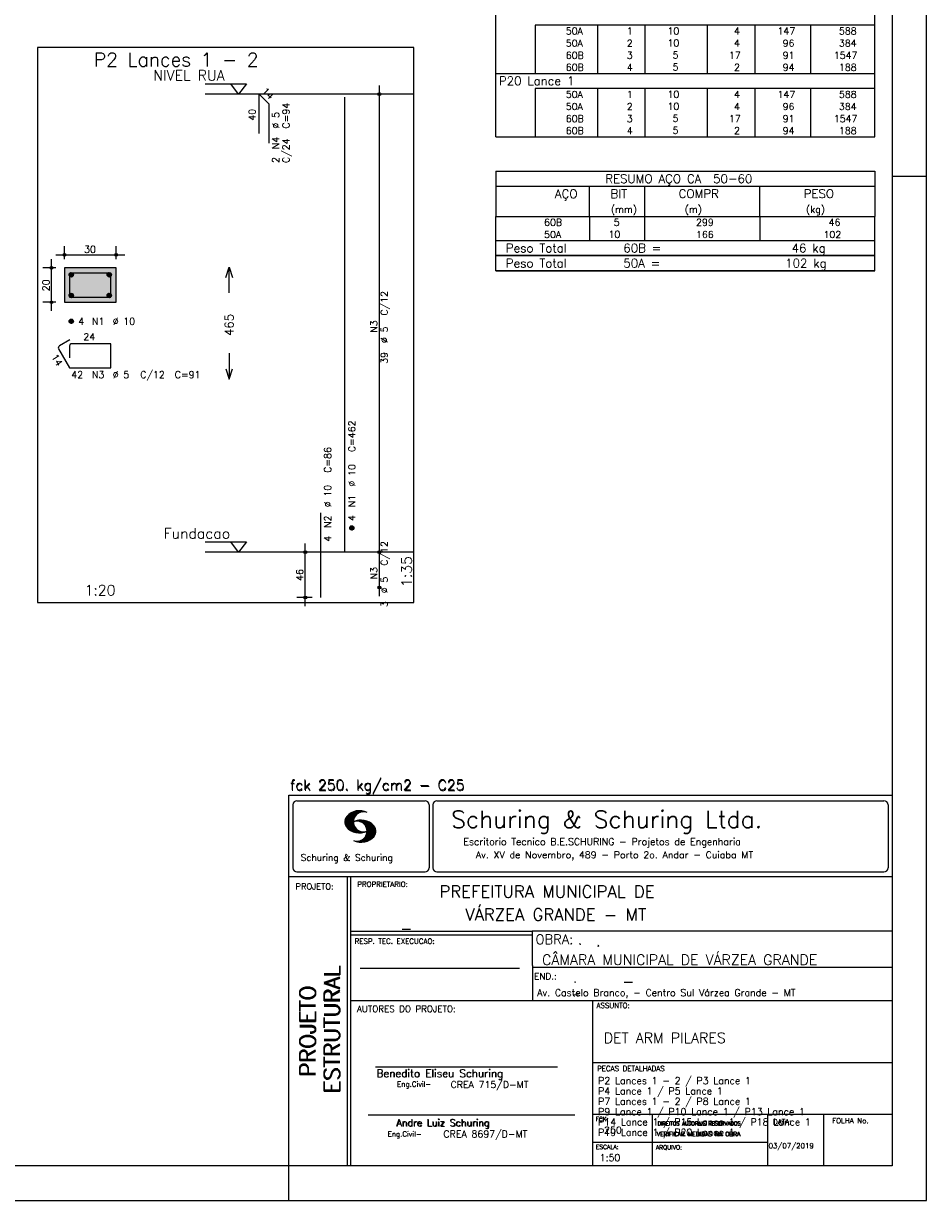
# Model space of a CAD drawing. Extents: x 0 to 84.1, y 0 to 59.4.
# Tile 5 of 7: x 57.9 to 84.1, y 0 to 34.1. Entities that reach past the tile are written whole.
import ezdxf

# ---------------------------------------------------------------- set-up
doc = ezdxf.new("R2010")
doc.units = 0
doc.linetypes.add('ESTILO_TQS_0002', pattern=[0.4, 0.1, -0.3])
for name, color, linetype in [('1', 1, 'CONTINUOUS'), ('2', 2, 'CONTINUOUS'), ('3', 3, 'CONTINUOUS'), ('4', 4, 'CONTINUOUS'), ('6', 6, 'CONTINUOUS'), ('7', 7, 'CONTINUOUS')]:
    doc.layers.add(name, color=color, linetype=linetype)
doc.styles.get("Standard").update_dxf_attribs({"font": 'ROMANS.SHX'})

msp = doc.modelspace()

# ---------------------------------------------------------------- linework, layer by layer
at = {"layer": '1', "linetype": 'CONTINUOUS'}
for points in [[(58.3, 17.342964), (69.225, 17.342964), (69.225, 33.442964), (58.3, 33.442964), (58.3, 17.342964)], [(63.165, 32.392964), (64.365, 32.392964), (64.14, 32.092964), (63.915, 32.392964)], [(69.225, 32.092964), (63.165, 32.092964)], [(63.165, 19.10725), (64.365, 19.10725), (64.14, 18.80725), (63.915, 19.10725)], [(69.225, 18.80725), (63.165, 18.80725)]]:
    msp.add_lwpolyline(points, dxfattribs=at)
at = {"layer": '1', "linetype": 'ESTILO_TQS_0002'}
msp.add_lwpolyline([(59.085, 26.052607), (60.585, 26.052607), (60.585, 27.052607), (59.085, 27.052607), (59.085, 26.052607)], dxfattribs=at)
at = {"layer": '2', "linetype": 'CONTINUOUS'}
for p, q in [((84.100006, 0), (84.100006, 59.400002)), ((71.6, 34.095009), (71.6, 34.532509)), ((82.6, 34.095009), (82.6, 34.532509)), ((71.6, 33.745009), (71.6, 34.095009)), ((82.6, 34.095009), (72.75, 34.095009)), ((72.75, 34.095009), (72.75, 33.745009)), ((74.55, 34.095009), (74.55, 33.745009)), ((75.93, 34.095009), (75.93, 33.745009)), ((77.74, 34.095009), (77.74, 33.745009)), ((79.12, 34.095009), (79.12, 33.745009)), ((80.73, 34.095009), (80.73, 33.745009)), ((82.6, 33.745009), (82.6, 34.095009)), ((71.6, 33.395009), (71.6, 33.745009)), ((72.75, 33.745009), (72.75, 33.395009)), ((74.55, 33.745009), (74.55, 33.395009)), ((75.93, 33.745009), (75.93, 33.395009)), ((77.74, 33.745009), (77.74, 33.395009)), ((79.12, 33.745009), (79.12, 33.395009)), ((80.73, 33.745009), (80.73, 33.395009)), ((82.6, 33.395009), (82.6, 33.745009)), ((71.6, 33.045009), (71.6, 33.395009)), ((72.75, 33.395009), (72.75, 33.045009)), ((74.55, 33.395009), (74.55, 33.045009)), ((75.93, 33.395009), (75.93, 33.045009)), ((77.74, 33.395009), (77.74, 33.045009)), ((79.12, 33.395009), (79.12, 33.045009)), ((80.73, 33.395009), (80.73, 33.045009)), ((82.6, 33.045009), (82.6, 33.395009)), ((71.6, 32.69501), (71.6, 33.045009)), ((72.75, 33.045009), (72.75, 32.69501)), ((74.55, 33.045009), (74.55, 32.69501)), ((75.93, 33.045009), (75.93, 32.69501)), ((77.74, 33.045009), (77.74, 32.69501)), ((79.12, 33.045009), (79.12, 32.69501)), ((80.73, 33.045009), (80.73, 32.69501)), ((82.6, 32.69501), (82.6, 33.045009)), ((71.6, 32.25751), (71.6, 32.69501)), ((71.6, 32.69501), (82.6, 32.69501)), ((82.6, 32.25751), (82.6, 32.69501)), ((68.225, 18.55725), (68.225, 32.342964)), ((68.225, 32.092964), (68.225, 32.092964)), ((71.6, 31.90751), (71.6, 32.25751)), ((82.6, 32.25751), (72.75, 32.25751)), ((72.75, 32.25751), (72.75, 31.90751)), ((74.55, 32.25751), (74.55, 31.90751)), ((75.93, 32.25751), (75.93, 31.90751)), ((77.74, 32.25751), (77.74, 31.90751)), ((79.12, 32.25751), (79.12, 31.90751)), ((80.73, 32.25751), (80.73, 31.90751)), ((82.6, 31.90751), (82.6, 32.25751)), ((71.6, 31.55751), (71.6, 31.90751)), ((72.75, 31.90751), (72.75, 31.55751)), ((74.55, 31.90751), (74.55, 31.55751)), ((75.93, 31.90751), (75.93, 31.55751)), ((77.74, 31.90751), (77.74, 31.55751)), ((79.12, 31.90751), (79.12, 31.55751)), ((80.73, 31.90751), (80.73, 31.55751)), ((82.6, 31.55751), (82.6, 31.90751)), ((71.6, 31.20751), (71.6, 31.55751)), ((72.75, 31.55751), (72.75, 31.20751)), ((74.55, 31.55751), (74.55, 31.20751)), ((75.93, 31.55751), (75.93, 31.20751)), ((77.74, 31.55751), (77.74, 31.20751)), ((79.12, 31.55751), (79.12, 31.20751)), ((80.73, 31.55751), (80.73, 31.20751)), ((82.6, 31.20751), (82.6, 31.55751)), ((71.6, 30.85751), (71.6, 31.20751)), ((72.75, 31.20751), (72.75, 30.85751)), ((74.55, 31.20751), (74.55, 30.85751)), ((75.93, 31.20751), (75.93, 30.85751)), ((77.74, 31.20751), (77.74, 30.85751)), ((79.12, 31.20751), (79.12, 30.85751)), ((80.73, 31.20751), (80.73, 30.85751)), ((82.6, 30.85751), (82.6, 31.20751)), ((71.6, 30.85751), (82.6, 30.85751)), ((71.6, 29.85751), (71.6, 28.54501)), ((71.6, 29.85751), (82.6, 29.85751)), ((82.6, 29.85751), (82.6, 28.54501)), ((71.6, 29.42001), (82.6, 29.42001)), ((74.32, 28.54501), (74.32, 29.42001)), ((75.93, 28.54501), (75.93, 29.42001)), ((79.265, 28.54501), (79.265, 29.42001)), ((84.100006, 29.700001), (83.100006, 29.700001)), ((71.6, 28.54501), (82.6, 28.54501)), ((71.6, 28.19501), (71.6, 28.54501)), ((74.32, 28.54501), (74.32, 28.19501)), ((75.93, 28.19501), (75.93, 28.54501)), ((79.265, 28.54501), (79.265, 28.19501)), ((82.6, 28.19501), (82.6, 28.54501)), ((71.6, 27.845009), (71.6, 28.19501)), ((74.32, 28.19501), (74.32, 27.84501)), ((75.93, 27.845009), (75.93, 28.19501)), ((79.265, 28.19501), (79.265, 27.845009)), ((82.6, 27.845009), (82.6, 28.19501)), ((59.085, 27.302607), (59.085, 27.677607)), ((60.585, 27.302607), (60.585, 27.677607)), ((71.6, 27.845009), (82.6, 27.845009)), ((71.6, 27.407509), (71.6, 27.845009)), ((71.6, 27.845009), (82.6, 27.845009)), ((82.6, 27.407509), (82.6, 27.845009)), ((58.835, 27.427607), (60.835, 27.427607)), ((82.6, 27.407509), (71.6, 27.407509)), ((71.6, 26.970009), (71.6, 27.407509)), ((71.6, 27.407509), (82.6, 27.407509)), ((82.6, 26.970009), (82.6, 27.407509)), ((58.835, 27.052607), (58.46, 27.052607)), ((58.71, 25.802607), (58.71, 27.302607)), ((59.085, 27.052607), (59.085, 27.052607)), ((59.085, 27.052607), (59.085, 27.052607)), ((60.585, 27.052607), (60.585, 27.052607)), ((82.6, 26.970009), (71.6, 26.970009)), ((71.6, 26.970009), (82.6, 26.970009)), ((58.835, 26.052607), (58.46, 26.052607)), ((59.085, 26.052607), (59.085, 26.052607)), ((66.275, 18.80725), (65.825, 18.80725)), ((66.075, 17.242964), (66.075, 19.05725)), ((66.525, 18.80725), (66.525, 18.80725)), ((68.225, 17.528679), (68.225, 19.05725)), ((68.225, 18.80725), (68.225, 18.80725)), ((68.225, 18.80725), (68.225, 18.80725)), ((68.225, 17.778679), (68.225, 17.778679)), ((66.275, 17.492964), (65.825, 17.492964)), ((66.525, 17.492964), (66.525, 17.492964)), ((65.600006, 11.755142), (83.100006, 11.755135)), ((65.600006, 1), (65.600006, 11.755142)), ((65.715988, 11.477417), (65.715988, 9.648308)), ((65.832489, 11.593918), (69.548996, 11.593918)), ((67.221771, 10.985771), (67.52832, 11.29232)), ((67.222122, 10.971992), (67.545929, 11.295792)), ((67.222168, 11.000305), (67.508011, 11.286148)), ((67.222488, 10.958214), (67.56427, 11.300003)), ((67.224365, 11.016647), (67.488403, 11.280685)), ((67.224472, 10.94606), (67.581131, 11.302727)), ((67.226578, 11.03299), (67.465408, 11.271812)), ((67.2267, 10.934158), (67.596313, 11.303772)), ((67.228943, 10.922256), (67.612335, 11.305649)), ((67.232178, 10.911354), (67.626831, 11.306015)), ((67.235916, 10.900948), (67.642014, 11.307053)), ((67.239655, 10.890556), (67.656281, 11.307182)), ((67.243561, 10.880333), (67.66925, 11.306015)), ((67.608673, 11.2313), (67.68306, 11.305702)), ((67.638062, 11.246552), (67.69574, 11.30423)), ((67.662872, 11.257233), (67.708405, 11.302757)), ((67.681976, 11.262199), (67.721237, 11.30146)), ((67.702469, 11.268562), (67.733063, 11.299149)), ((67.718491, 11.270424), (67.744904, 11.296837)), ((67.734482, 11.272285), (67.757004, 11.294807)), ((67.750473, 11.274147), (67.768555, 11.292221)), ((69.665497, 11.477417), (69.665497, 9.648308)), ((69.778748, 11.477417), (69.778748, 9.648308)), ((69.895248, 11.593918), (82.867508, 11.593918)), ((82.984009, 11.477417), (82.984009, 9.648308)), ((67.232437, 11.052986), (67.439468, 11.26001)), ((67.239258, 11.073952), (67.410522, 11.245209)), ((67.248611, 10.871239), (67.520584, 11.143219)), ((67.252747, 11.10157), (67.374313, 11.223145)), ((67.253647, 10.862129), (67.502121, 11.110611)), ((67.258682, 10.853035), (67.491592, 11.085945)), ((67.264267, 10.84449), (67.483597, 11.06382)), ((67.270782, 10.836868), (67.47966, 11.045746)), ((67.277298, 10.829247), (67.475876, 11.027817)), ((67.283813, 10.821625), (67.474167, 11.011971)), ((67.290558, 10.814232), (67.473114, 10.99678)), ((67.296936, 10.807419), (67.470306, 10.980797)), ((67.304733, 10.800133), (67.473206, 10.968597)), ((67.311829, 10.793083), (67.474121, 10.955383)), ((67.319168, 10.786293), (67.475159, 10.942276)), ((67.326828, 10.779808), (67.477615, 10.930595)), ((67.531494, 10.998619), (67.546158, 11.013283)), ((67.548691, 11.001663), (67.565323, 11.018303)), ((67.563156, 11.001991), (67.584885, 11.023735)), ((67.577606, 11.002319), (67.601898, 11.026611)), ((67.592072, 11.002647), (67.619476, 11.030045)), ((67.604584, 11.001007), (67.635239, 11.03167)), ((67.617233, 10.999535), (67.651505, 11.033806)), ((67.62999, 10.998154), (67.666199, 11.034363)), ((67.64122, 10.995239), (67.680893, 11.03492)), ((67.652435, 10.992317), (67.695602, 11.035484)), ((67.664337, 10.990074), (67.708984, 11.034729)), ((67.674881, 10.986488), (67.72316, 11.034767)), ((67.684326, 10.981789), (67.736191, 11.033653)), ((67.694321, 10.977654), (67.748459, 11.031792)), ((67.704605, 10.973801), (67.761597, 11.0308)), ((67.71431, 10.969368), (67.773758, 11.028824)), ((67.722412, 10.963333), (67.785233, 11.026146)), ((67.732498, 10.959282), (67.797607, 11.024391)), ((67.740387, 10.953033), (67.808838, 11.021484)), ((67.749115, 10.947632), (67.819702, 11.018219)), ((67.756165, 10.940536), (67.830765, 11.015137)), ((67.765198, 10.93544), (67.841873, 11.012115)), ((67.77211, 10.928207), (67.852234, 11.008339)), ((67.779831, 10.921783), (67.86261, 11.004555)), ((67.785919, 10.913734), (67.873306, 11.001122)), ((67.794006, 10.907692), (67.883316, 10.997002)), ((67.799911, 10.899467), (67.892731, 10.992279)), ((67.806625, 10.892029), (67.902451, 10.987854)), ((67.811752, 10.883018), (67.912231, 10.983505)), ((67.817657, 10.874802), (67.921875, 10.979012)), ((67.823761, 10.866768), (67.930435, 10.973442)), ((67.829498, 10.858353), (67.940002, 10.968857)), ((67.833527, 10.848244), (67.948654, 10.963379)), ((67.838394, 10.838989), (67.957047, 10.957634)), ((67.843323, 10.829773), (67.965561, 10.952019)), ((67.848358, 10.817596), (67.975677, 10.944923)), ((67.852341, 10.806755), (67.985031, 10.939453)), ((67.856201, 10.794724), (67.99379, 10.932312)), ((67.334488, 10.773323), (67.480087, 10.918922)), ((67.342133, 10.766846), (67.482544, 10.907249)), ((67.350098, 10.760674), (67.485901, 10.896469)), ((67.358337, 10.754768), (67.489655, 10.886078)), ((67.366577, 10.748863), (67.493408, 10.875694)), ((67.374802, 10.742966), (67.497208, 10.865356)), ((67.383392, 10.737427), (67.502075, 10.856102)), ((67.392227, 10.732109), (67.506958, 10.84684)), ((67.401062, 10.726807), (67.511841, 10.837578)), ((67.409882, 10.721497), (67.516922, 10.828537)), ((67.419189, 10.71666), (67.522842, 10.820305)), ((67.428635, 10.711967), (67.528748, 10.812088)), ((67.43808, 10.707275), (67.534668, 10.803864)), ((67.44754, 10.702599), (67.540802, 10.79586)), ((67.457642, 10.698563), (67.547699, 10.78862)), ((67.467743, 10.694519), (67.554611, 10.781387)), ((67.477829, 10.690483), (67.561508, 10.774155)), ((67.488205, 10.686714), (67.568588, 10.767105)), ((67.499008, 10.683372), (67.576477, 10.760849)), ((67.509796, 10.680031), (67.584366, 10.754601)), ((67.520599, 10.676697), (67.592255, 10.74836)), ((67.532074, 10.674026), (67.600327, 10.742287)), ((67.543625, 10.671448), (67.609238, 10.737053)), ((67.555176, 10.668869), (67.618134, 10.731819)), ((67.5672, 10.666748), (67.627045, 10.726585)), ((67.579605, 10.665009), (67.636261, 10.721664)), ((67.591995, 10.663277), (67.646255, 10.717522)), ((67.604782, 10.661919), (67.65625, 10.713379)), ((67.618134, 10.66114), (67.666229, 10.709244)), ((67.6315, 10.660355), (67.67691, 10.705772)), ((67.645309, 10.660042), (67.688126, 10.70285)), ((67.65976, 10.660355), (67.699341, 10.699936)), ((67.671295, 10.38913), (68.095734, 10.813568)), ((67.67421, 10.660667), (67.710678, 10.697136)), ((67.685135, 10.388832), (68.100952, 10.804665)), ((67.690598, 10.661674), (67.723846, 10.694931)), ((67.698959, 10.388527), (68.104996, 10.794571)), ((67.70816, 10.663521), (67.737625, 10.692986)), ((67.713776, 10.389206), (68.107529, 10.782967)), ((67.725296, 10.665939), (67.750778, 10.691422)), ((67.728806, 10.390091), (68.110825, 10.77211)), ((67.741867, 10.668861), (67.765747, 10.692741)), ((67.744095, 10.391251), (68.114105, 10.761261)), ((67.760269, 10.672806), (67.780136, 10.69268)), ((67.760544, 10.393555), (68.11557, 10.748596)), ((67.776978, 10.395859), (68.117249, 10.736137)), ((67.780106, 10.677895), (67.794464, 10.692261)), ((67.794464, 10.692261), (67.796539, 10.694336)), ((67.794861, 10.399597), (68.118942, 10.723679)), ((67.798126, 10.683296), (67.810562, 10.69574)), ((67.813049, 10.403664), (68.118515, 10.709122)), ((67.817169, 10.689835), (67.825378, 10.698044)), ((67.822357, 10.554344), (68.091095, 10.823074)), ((67.832825, 10.409302), (68.118134, 10.694611)), ((67.833084, 10.695976), (67.839569, 10.702461)), ((67.840729, 10.586838), (68.086777, 10.832893)), ((67.848709, 10.608963), (68.081818, 10.842072)), ((67.853302, 10.415634), (68.117767, 10.680092)), ((67.856934, 10.63131), (68.075089, 10.849472)), ((67.859863, 10.781189), (68.003067, 10.924393)), ((67.860703, 10.649239), (68.070358, 10.858894)), ((67.862656, 10.768639), (68.011749, 10.91774)), ((67.865173, 10.667847), (68.063507, 10.866165)), ((67.865234, 10.753647), (68.02092, 10.90934)), ((67.866241, 10.683037), (68.057556, 10.874352)), ((67.866318, 10.73967), (68.029205, 10.90255)), ((67.867294, 10.698235), (68.049774, 10.880722)), ((67.867905, 10.725861), (68.036682, 10.894646)), ((67.868118, 10.711845), (68.043793, 10.887527)), ((67.876404, 10.424599), (68.113495, 10.66169)), ((67.901276, 10.435333), (68.110229, 10.644287)), ((67.929581, 10.449501), (68.101624, 10.621544)), ((67.966125, 10.471909), (68.08902, 10.594803)), ((67.550323, 10.409546), (67.562592, 10.421799)), ((67.561462, 10.40654), (67.576416, 10.421486)), ((67.572601, 10.403542), (67.590225, 10.421173)), ((67.583755, 10.400551), (67.606155, 10.422958)), ((67.595673, 10.398346), (67.622162, 10.424828)), ((67.607605, 10.396141), (67.639587, 10.428116)), ((67.619553, 10.393929), (67.658707, 10.43309)), ((67.632141, 10.392387), (67.679932, 10.440178)), ((67.644958, 10.391075), (67.704071, 10.450188)), ((67.657776, 10.389755), (67.737152, 10.469131)), ((68.045029, 10.536674), (68.057724, 10.54937)), ((65.600006, 9.399994), (83.100006, 9.399994)), ((65.832489, 9.531807), (69.548996, 9.531807)), ((67.300385, 5.799995), (67.300385, 9.399994)), ((67.400391, 5.799995), (67.400391, 9.399994)), ((69.895248, 9.531807), (82.867508, 9.531807)), ((83.100006, 9.399994), (83.100006, 1)), ((72.668579, 7.799995), (67.400391, 7.799995)), ((72.668579, 7.699995), (67.400391, 7.699995)), ((83.100006, 7.814748), (72.656072, 7.814748)), ((72.668579, 6.816429), (72.668579, 7.814748)), ((67.670311, 6.739054), (72.288887, 6.739054)), ((72.668579, 6.816429), (72.668579, 5.799995)), ((72.668579, 6.7647), (83.100006, 6.764707)), ((67.300385, 1), (67.300385, 5.799995)), ((67.400391, 1), (67.400391, 5.799995)), ((67.400391, 5.799995), (83.100006, 5.799995)), ((74.420959, 4.799995), (74.420959, 5.799995)), ((74.420959, 1), (74.420959, 4.799995)), ((68.11142, 3.880456), (73.389854, 3.880456)), ((74.420958, 4.005768), (83.100005, 4.005775)), ((67.897606, 2.480272), (73.894493, 2.480272)), ((74.420959, 2.505768), (83.100006, 2.505775)), ((76.14679, 1), (76.14679, 2.505775)), ((79.496475, 1), (79.496475, 2.505775)), ((81.120974, 1), (81.120974, 2.505774)), ((74.420959, 1.691734), (79.496475, 1.691742)), ((65.600006, 0), (65.600006, 1)), ((83.100006, 1), (65.600006, 1)), ((0, 0), (84.100006, 0))]:
    msp.add_line(p, q, dxfattribs=at)
for points in [[(83.100006, 1), (2.5, 1), (2.5, 58.400002), (83.100006, 58.400002), (83.100006, 1)], [(59.085, 26.052607), (60.585, 26.052607), (60.585, 27.052607), (59.085, 27.052607), (59.085, 26.052607)], [(63.765, 26.775107), (63.865, 27.075107), (63.965, 26.775107)], [(63.865, 26.325107), (63.865, 27.075107)], [(63.865, 24.575107), (63.865, 23.825107)], [(63.765, 24.125107), (63.865, 23.825107), (63.965, 24.125107)]]:
    msp.add_lwpolyline(points, dxfattribs=at)
for centre, radius in [((68.225, 32.092964), 0.041625), ((68.225, 32.092964), 0.02075), ((59.085, 27.427607), 0.04), ((59.085, 27.427607), 0.02), ((60.585, 27.427607), 0.04), ((60.585, 27.427607), 0.02), ((58.71, 27.052607), 0.04), ((58.71, 27.052607), 0.02), ((58.71, 26.052607), 0.04), ((58.71, 26.052607), 0.02), ((66.075, 18.80725), 0.04), ((66.075, 18.80725), 0.02), ((68.225, 18.80725), 0.041625), ((68.225, 18.80725), 0.041625), ((68.225, 18.80725), 0.02075), ((68.225, 18.80725), 0.02075), ((68.225, 17.778679), 0.041625), ((68.225, 17.778679), 0.02075), ((66.075, 17.492964), 0.04), ((66.075, 17.492964), 0.02)]:
    msp.add_circle(centre, radius, dxfattribs=at)
for centre, radius, start, end in [((65.832489, 11.477417), 0.116502, 90, 180), ((67.648087, 10.815277), 0.491555, 63.393265, 138.909058), ((67.763229, 10.98333), 0.291044, 68.851509, 291.148499), ((69.548996, 11.477417), 0.116502, 0, 90), ((69.895248, 11.477417), 0.116502, 90, 180), ((82.867508, 11.477417), 0.116502, 0, 90), ((67.465149, 10.982269), 0.243989, 140.229431, 231.895096), ((67.692337, 10.543831), 0.491555, 41.090942, 116.606735), ((67.577194, 10.711891), 0.291044, 248.851501, 111.148491), ((67.648087, 11.15139), 0.491555, 218.229782, 296.60672), ((67.875275, 10.710823), 0.243989, 308.104889, 39.770576), ((67.692337, 10.879951), 0.491555, 243.393265, 321.770233), ((65.832489, 9.648308), 0.116502, 180, 270), ((69.548996, 9.648308), 0.116502, 270, 0), ((69.895248, 9.648308), 0.116502, 180, 270), ((82.867508, 9.648308), 0.116502, 270, 0)]:
    msp.add_arc(centre, radius, start, end, dxfattribs=at)
for points in [[(59.085, 26.052607), (60.585, 26.052607), (60.585, 27.052607)], [(59.085, 26.052607), (60.585, 27.052607), (59.085, 27.052607)], [(59.085, 26.052607), (59.085, 27.052607), (59.085, 26.052607)]]:
    msp.add_solid(points, dxfattribs=at)
at = {"layer": '3', "linetype": 'CONTINUOUS'}
for p, q in [((59.223156, 26.843796), (59.29381, 26.91445)), ((59.223165, 26.861482), (59.276181, 26.914499)), ((59.226831, 26.829794), (59.307838, 26.9108)), ((59.232882, 26.818166), (59.319471, 26.904756)), ((59.240828, 26.808436), (59.329208, 26.896815)), ((59.250562, 26.800491), (59.337159, 26.887089)), ((59.262198, 26.79445), (59.343158, 26.87541)), ((59.276173, 26.790747), (59.346893, 26.861467)), ((59.293878, 26.790774), (59.346897, 26.843794)), ((60.323156, 26.843796), (60.39381, 26.91445)), ((60.323165, 26.861482), (60.376181, 26.914499)), ((60.326831, 26.829794), (60.407838, 26.9108)), ((60.332882, 26.818166), (60.419471, 26.904756)), ((60.340828, 26.808436), (60.429208, 26.896815)), ((60.350562, 26.800491), (60.437159, 26.887089)), ((60.362198, 26.79445), (60.443158, 26.87541)), ((60.376173, 26.790747), (60.446893, 26.861467)), ((60.393878, 26.790774), (60.446897, 26.843794)), ((59.223156, 26.243796), (59.29381, 26.31445)), ((59.223165, 26.261482), (59.276181, 26.314499)), ((59.226831, 26.229794), (59.307838, 26.3108)), ((59.232882, 26.218166), (59.319471, 26.304756)), ((59.240828, 26.208436), (59.329208, 26.296815)), ((60.323156, 26.243796), (60.39381, 26.31445)), ((60.323165, 26.261482), (60.376181, 26.314499)), ((60.326831, 26.229794), (60.407838, 26.3108)), ((60.332882, 26.218166), (60.419471, 26.304756)), ((60.340828, 26.208436), (60.429208, 26.296815)), ((59.250562, 26.200491), (59.337159, 26.287089)), ((59.262198, 26.19445), (59.343158, 26.27541)), ((59.276173, 26.190747), (59.346893, 26.261467)), ((59.293878, 26.190774), (59.346897, 26.243794)), ((60.350562, 26.200491), (60.437159, 26.287089)), ((60.362198, 26.19445), (60.443158, 26.27541)), ((60.376173, 26.190747), (60.446893, 26.261467)), ((60.393878, 26.190774), (60.446897, 26.243794)), ((59.223156, 25.493796), (59.29381, 25.56445)), ((59.223165, 25.511482), (59.276181, 25.564499)), ((59.226831, 25.479794), (59.307838, 25.5608)), ((59.232882, 25.468166), (59.319471, 25.554756)), ((59.240828, 25.458436), (59.329208, 25.546815)), ((59.250562, 25.450491), (59.337159, 25.537089)), ((59.262198, 25.44445), (59.343158, 25.52541)), ((59.276173, 25.440747), (59.346893, 25.511467)), ((59.293878, 25.440774), (59.346897, 25.493794)), ((67.363156, 19.498439), (67.43381, 19.569093)), ((67.363165, 19.516125), (67.416181, 19.569142)), ((67.366831, 19.484437), (67.447838, 19.565443)), ((67.372882, 19.472809), (67.459471, 19.559399)), ((67.380828, 19.463078), (67.469208, 19.551458)), ((67.390562, 19.455134), (67.477159, 19.541732)), ((67.402198, 19.449093), (67.483158, 19.530053)), ((67.416173, 19.44539), (67.486893, 19.51611)), ((67.433878, 19.445417), (67.486897, 19.498437))]:
    msp.add_line(p, q, dxfattribs=at)
for centre in [(59.285, 26.852607), (60.385, 26.852607), (59.285, 26.252607), (60.385, 26.252607), (59.285, 25.502607), (67.425, 19.50725)]:
    msp.add_circle(centre, 0.0625, dxfattribs=at)
at = {"layer": '4', "linetype": 'CONTINUOUS'}
for p, q in [((59.235, 26.840107), (59.235, 26.202607)), ((59.235, 26.840107), (59.235, 26.490107)), ((59.6475, 26.902607), (59.2975, 26.902607)), ((60.435, 26.902607), (59.2975, 26.902607)), ((60.435, 26.202607), (60.435, 26.902607)), ((59.235, 26.202607), (60.435, 26.202607))]:
    msp.add_line(p, q, dxfattribs=at)
msp.add_arc((59.2975, 26.840107), 0.0625, 90, 180, dxfattribs=at)
msp.add_arc((59.2975, 26.840107), 0.0625, 90, 180, dxfattribs=at)
at = {"layer": '6', "linetype": 'CONTINUOUS'}
for p, q in [((64.73216, 30.950107), (64.73216, 32.092964)), ((64.73216, 32.092964), (65.015003, 31.810122)), ((65.015003, 31.810122), (65.015003, 30.667264)), ((67.225, 18.80725), (67.225, 32.00725)), ((59.242235, 24.965075), (58.939127, 24.790075)), ((58.91625, 24.704698), (59.235, 24.152607)), ((59.235, 24.790107), (59.235, 24.440107)), ((60.435, 24.852607), (59.2975, 24.852607)), ((60.435, 24.152607), (60.435, 24.852607)), ((59.235, 24.152607), (60.435, 24.152607)), ((66.525, 17.492964), (66.525, 19.950107))]:
    msp.add_line(p, q, dxfattribs=at)
for centre, start, end in [((58.970377, 24.735948), 120, 210), ((59.2975, 24.790107), 90, 180)]:
    msp.add_arc(centre, 0.0625, start, end, dxfattribs=at)

# ---------------------------------------------------------------- texts
at = {"layer": '1', "linetype": 'CONTINUOUS'}
for s, height, p in [('NIVEL RUA', 0.3, (61.665, 32.482964)), ('Fundacao', 0.3, (61.965, 19.19725)), ('PREFEITURA MUNICIPAL DE', 0.35, (69.967754, 8.785075)), ('VÁRZEA GRANDE - MT', 0.35, (70.716987, 8.118506)), ('_', 0.35, (68.88924, 7.899706)), ('CÂMARA MUNICIPAL DE VÁRZEA GRANDE', 0.3, (72.946369, 6.831837)), ('.', 0.3, (73.984333, 7.423969)), ('.', 0.35, (74.501919, 7.371094)), ('Av. Castelo Branco, - Centro Sul Várzea Grande - MT', 0.2, (72.803273, 5.930193)), ('.', 0.2, (73.86333, 6.322955)), ('_', 0.35, (75.330094, 6.362007)), ('_', 0.2, (73.86333, 5.982955)), ('DET ARM PILARES', 0.3, (74.737424, 4.567268)), ('P2 Lances 1 - 2 / P3 Lance 1', 0.2, (74.571808, 3.37457)), ('P4 Lance 1 / P5 Lance 1', 0.2, (74.571808, 3.07457)), ('P7 Lances 1 - 2 / P8 Lance 1', 0.2, (74.571808, 2.77457)), ('P9 Lance 1 / P10 Lance 1 / P13 Lance 1', 0.2, (74.571808, 2.47457)), ('P14 Lance 1 / P15 Lance 1 / P18 Lance 1', 0.2, (74.571808, 2.17457)), ('P19 Lance 1 / P20 Lance 1', 0.2, (74.571808, 1.87457)), ('250', 0.2, (74.745692, 1.940266)), ('03/07/2019', 0.15, (79.520414, 1.512631))]:
    msp.add_text(s, height=height, dxfattribs=at).set_placement(p)
at = {"layer": '2', "linetype": 'CONTINUOUS'}
for s, height, p in [('     50A', 0.2, (72.889661, 33.820009)), ('  1', 0.2, (75.13, 33.820009)), ('   10  ', 0.2, (76.136543, 33.826053)), ('    4', 0.2, (77.92, 33.820009)), ('   147', 0.2, (79.33, 33.820009)), ('    588', 0.2, (80.963622, 33.820009)), ('     50A', 0.2, (72.889661, 33.470009)), ('  2', 0.2, (75.13, 33.470009)), ('   10  ', 0.2, (76.136543, 33.476053)), ('    4', 0.2, (77.92, 33.470009)), ('    96', 0.2, (79.33, 33.470009)), ('    384', 0.2, (80.963622, 33.470009)), ('     60B', 0.2, (72.889661, 33.120009)), ('  3', 0.2, (75.13, 33.120009)), ('    5  ', 0.2, (76.136543, 33.126053)), ('   17', 0.2, (77.92, 33.120009)), ('    91', 0.2, (79.33, 33.120009)), ('   1547', 0.2, (80.963622, 33.120009)), ('     60B', 0.2, (72.889661, 32.770009)), ('  4', 0.2, (75.13, 32.770009)), ('    5  ', 0.2, (76.136543, 32.776053)), ('    2', 0.2, (77.92, 32.770009)), ('    94', 0.2, (79.33, 32.770009)), ('    188', 0.2, (80.963622, 32.770009)), ('P20 Lance 1', 0.25, (71.695798, 32.35126)), ('1', 0.01, (69.015, 32.092964)), ('     50A', 0.2, (72.889661, 31.982509)), ('  1', 0.2, (75.13, 31.982509)), ('   10  ', 0.2, (76.136543, 31.988553)), ('    4', 0.2, (77.92, 31.982509)), ('   147', 0.2, (79.33, 31.982509)), ('    588', 0.2, (80.963622, 31.982509)), ('     50A', 0.2, (72.889661, 31.63251)), ('  2', 0.2, (75.13, 31.63251)), ('   10  ', 0.2, (76.136543, 31.638553)), ('    4', 0.2, (77.92, 31.63251)), ('    96', 0.2, (79.33, 31.63251)), ('    384', 0.2, (80.963622, 31.63251)), ('     60B', 0.2, (72.889661, 31.28251)), ('  3', 0.2, (75.13, 31.28251)), ('    5  ', 0.2, (76.136543, 31.288554)), ('   17', 0.2, (77.92, 31.28251)), ('    91', 0.2, (79.33, 31.28251)), ('   1547', 0.2, (80.963622, 31.28251)), ('     60B', 0.2, (72.889661, 30.93251)), ('  4', 0.2, (75.13, 30.93251)), ('    5  ', 0.2, (76.136543, 30.938554)), ('    2', 0.2, (77.92, 30.93251)), ('    94', 0.2, (79.33, 30.93251)), ('    188', 0.2, (80.963622, 30.93251)), ('RESUMO AÇO CA  50-60', 0.25, (74.780497, 29.51376)), ('AÇO', 0.25, (73.31958, 29.07626)), ('BIT', 0.25, (74.93, 29.07626)), ('COMPR', 0.25, (76.908841, 29.079861)), ('PESO', 0.25, (80.53784, 29.079861)), ('(mm)', 0.2, (74.943861, 28.64876)), ('(m)', 0.2, (77.086146, 28.64876)), ('(kg)', 0.2, (80.606442, 28.64876)), ('     60B', 0.2, (72.259661, 28.27001)), ('    5  ', 0.2, (74.426542, 28.276054)), ('     299', 0.2, (76.667658, 28.27001)), ('     46', 0.2, (80.515265, 28.27001)), ('     50A', 0.2, (72.259661, 27.920009)), ('   10  ', 0.2, (74.426542, 27.926053)), ('     166', 0.2, (76.667658, 27.92001)), ('    102', 0.2, (80.515265, 27.92001)), ('30', 0.2, (59.655, 27.487607)), ('Peso Total        60B =', 0.25, (71.892829, 27.501259)), ('     46 kg', 0.25, (79.257004, 27.501259)), ('Peso Total        50A =', 0.25, (71.892829, 27.063759)), ('    102 kg', 0.25, (79.257004, 27.063759)), ('%%c 10', 0.2, (60.485, 25.402607)), ('4', 0.2, (59.485, 25.402607)), ('N1', 0.2, (59.885, 25.402607)), ('24', 0.2, (59.635, 24.952607)), ('42', 0.2, (59.285, 23.852607)), ('N3', 0.2, (59.885, 23.852607)), ('%%c 5', 0.2, (60.485, 23.852607)), ('C/12', 0.2, (61.285, 23.852607)), ('C=91', 0.2, (62.285, 23.852607)), ('0', 0.01, (69.015, 18.80725)), ('1:20', 0.3, (59.6675, 17.552964)), ('fck 250. kg/cm2 - C25', 0.3, (65.628578, 11.907463)), ('fck 250. kg/cm2 - C25', 0.3, (65.641754, 11.880586)), ('Schuring & Schuring Ltda.', 0.5, (70.306839, 10.806786)), ('Escritorio Tecnico B.E.SCHURING - Projetos de Engenharia', 0.2, (70.664673, 10.308487)), ('Schuring & Schuring', 0.19, (65.944336, 9.851486)), ('Av. XV de Novembro, 489 - Porto 2o. Andar - Cuiaba MT', 0.2, (71.023193, 9.925888)), ('PROPRIETARIO:', 0.15, (67.584534, 9.097366)), ('PROJETO:', 0.175, (65.793152, 9.02159)), ('RESP. TEC. EXECUCAO:', 0.15, (67.506004, 7.444514)), ('OBRA:', 0.278755, (72.755102, 7.434759)), ('END.:', 0.185837, (72.717902, 6.410233)), ('AUTORES DO PROJETO:', 0.185837, (67.572014, 5.463953)), ('ASSUNTO:', 0.15, (74.525462, 5.581304)), ('Benedito Eliseu Schuring', 0.22, (68.138321, 3.577287)), ('Benedito Eliseu Schuring', 0.22, (68.149795, 3.577287)), ('PECAS DETALHADAS', 0.15, (74.54287, 3.751117)), ('Eng.Civil-', 0.15, (68.737209, 3.298847)), ('CREA 715/D-MT', 0.2, (70.290742, 3.262761)), ('FCK:', 0.125, (74.500763, 2.299423)), ('FOLHA No.', 0.15, (81.365514, 2.23814)), ('Andre Luiz Schuring', 0.2, (68.716738, 2.158081)), ('Andre Luiz Schuring', 0.2, (68.734296, 2.149201)), ('DIREITOS AUTORAIS RESERVADOS', 0.11, (76.294724, 2.176125)), ('DIREITOS AUTORAIS RESERVADOS', 0.11, (76.303696, 2.176125)), ('DATA:', 0.15, (79.648044, 2.2071)), ('Eng.Civil-', 0.15, (68.462773, 1.853248)), ('CREA 8697/D-MT', 0.2, (70.08334, 1.825346)), ('VERIFICAR MEDIDAS NA OBRA', 0.125, (76.271484, 1.861862)), ('VERIFICAR MEDIDAS NA OBRA', 0.125, (76.280457, 1.861862)), ('ESCALA:', 0.125, (74.507034, 1.490738)), ('ARQUIVO:', 0.125, (76.249054, 1.475601)), ('1:50', 0.2, (74.617035, 1.144112))]:
    msp.add_text(s, height=height, dxfattribs=at).set_placement(p)
for s, height, rotation, p in [('14', 0.2, 315, (64.802871, 32.163675)), ('40', 0.2, 90, (64.63216, 31.321536)), ('%%c 5', 0.2, 90, (65.315, 31.092964)), ('C=94', 0.2, 90, (65.615, 31.092964)), ('N4', 0.2, 90, (65.315, 30.492964)), ('C/24', 0.2, 90, (65.615, 30.092964)), ('2', 0.2, 90, (65.315, 30.092964)), ('20', 0.2, 90, (58.65, 26.372607)), ('C/12', 0.2, 90, (68.465, 25.670107)), ('465', 0.25, 90, (63.99, 25.075107)), ('N3', 0.2, 90, (68.165, 25.170107)), ('%%c 5', 0.2, 90, (68.465, 24.870107)), ('14', 0.2, 300, (58.700192, 24.478921)), ('39', 0.2, 90, (68.465, 24.270107)), ('C=462', 0.2, 90, (67.525, 21.70725)), ('C=86', 0.2, 90, (66.825, 21.10725)), ('%%c 10', 0.2, 90, (67.525, 20.70725)), ('%%c 10', 0.2, 90, (66.825, 20.10725)), ('N1', 0.2, 90, (67.525, 20.10725)), ('N2', 0.2, 90, (66.825, 19.50725)), ('4', 0.2, 90, (67.525, 19.70725)), ('4', 0.2, 90, (66.825, 19.10725)), ('C/12', 0.2, 90, (68.465, 18.412964)), ('1:35', 0.3, 90, (69.165, 17.792964)), ('46', 0.2, 90, (66.015, 17.970107)), ('N3', 0.2, 90, (68.165, 18.012964)), ('%%c 5', 0.2, 90, (68.465, 17.612964)), ('3', 0.2, 90, (68.465, 17.212964)), ('ESTRUTURAL', 0.45, 90, (67.07373, 3.12536)), ('ESTRUTURAL', 0.45, 90, (67.07373, 3.094507)), ('PROJETO', 0.45, 90, (66.369095, 3.606125)), ('PROJETO', 0.45, 90, (66.369095, 3.575272))]:
    msp.add_text(s, height=height, rotation=rotation, dxfattribs=at).set_placement(p)
at = {"layer": '7', "linetype": 'CONTINUOUS'}
msp.add_text('P2 Lances 1 - 2', height=0.4, dxfattribs=at).set_placement((59.9375, 32.892964))

doc.saveas('drawing.dxf')
